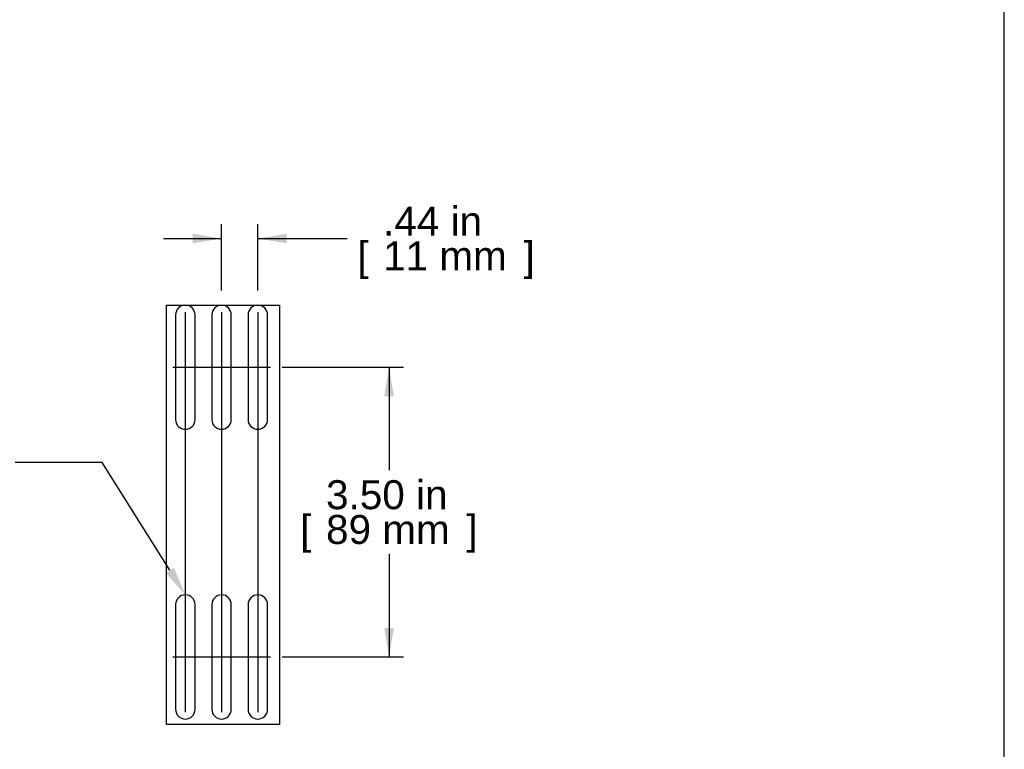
# Model space of a CAD drawing. Header units: inches. Extents: x 0 to 81, y 0 to 59.8.
# Tile 16 of 19: x 56.2 to 80, y 24.5 to 42.2. Entities that reach past the tile are written whole.
import ezdxf
from ezdxf import colors
from ezdxf.entities.mleader import LeaderData, LeaderLine
from ezdxf.enums import TextEntityAlignment as Align
from ezdxf.lldxf.tags import DXFTag
from ezdxf.math import Vec2, Vec3

# ---------------------------------------------------------------- set-up
doc = ezdxf.new("R2010")
doc.units = ezdxf.units.IN
doc.header["$MEASUREMENT"] = 0
doc.layers.add('COM54160', color=7, linetype='Continuous')
doc.layers.add('Default', color=7, linetype='Continuous')
doc.styles.add('SEACAD_Arial', font='arial.ttf')
tags = doc.linetypes.add('CENTER2', pattern=[1.125, 0.75, -0.125, 0.125, -0.125]).pattern_tags.tags
tags[10:11] = [DXFTag(74, 4), DXFTag(75, 0), DXFTag(340, '0'), DXFTag(46, 0.0), DXFTag(50, 0.0), DXFTag(44, 0.0), DXFTag(45, 0.0)]
tags[8:9] = [DXFTag(74, 4), DXFTag(75, 0), DXFTag(340, '0'), DXFTag(46, 0.0), DXFTag(50, 0.0), DXFTag(44, 0.0), DXFTag(45, 0.0)]
tags[6:7] = [DXFTag(74, 4), DXFTag(75, 0), DXFTag(340, '0'), DXFTag(46, 0.0), DXFTag(50, 0.0), DXFTag(44, 0.0), DXFTag(45, 0.0)]
tags[4:5] = [DXFTag(74, 4), DXFTag(75, 0), DXFTag(340, '0'), DXFTag(46, 0.0), DXFTag(50, 0.0), DXFTag(44, 0.0), DXFTag(45, 0.0)]
doc.dimstyles.new('WEB', dxfattribs={"dimtxt": 0.7, "dimasz": 0.7, "dimexe": 0.35, "dimexo": 0.35, "dimgap": 0.35, "dimtad": 0, "dimtih": 1, "dimtoh": 1, "dimzin": 4, "dimdsep": 46, "dimtxsty": 'SEACAD_Arial', "dimblk1": '_SE_FILLED', "dimblk2": '_SE_FILLED', "dimsah": 1, "dimcen": 0.35, "dimadec": 0, "dimazin": 0, "dimtfac": 1, "dimtdec": 0, "dimtofl": 0, "dimtmove": 0, "dimatfit": 3, "dimfxl": 1, "dimtolj": 1, "dimtzin": 4, "dimarcsym": 0})

# ---------------------------------------------------------------- blocks, each defined once
blk = doc.blocks.new('SEANNOT_GROUP4')
at = {"layer": 'Default', "color": 7, "linetype": 'CENTER2'}
blk.add_line((60.21, 35.09), (60.21, 25.423), dxfattribs=at)
blk = doc.blocks.new('SEANNOT_GROUP5')
at = {"layer": 'Default', "color": 7, "linetype": 'CENTER2'}
blk.add_line((61.086, 35.09), (61.086, 25.423), dxfattribs=at)
blk = doc.blocks.new('SEANNOT_GROUP6')
at = {"layer": 'Default', "color": 7, "linetype": 'CENTER2'}
blk.add_line((61.962, 35.09), (61.962, 25.423), dxfattribs=at)
blk = doc.blocks.new('SEANNOT_GROUP7')
at = {"layer": 'Default', "color": 7, "linetype": 'CENTER2'}
blk.add_line((59.906, 33.757), (62.266, 33.757), dxfattribs=at)
blk = doc.blocks.new('SEANNOT_GROUP8')
at = {"layer": 'Default', "color": 7, "linetype": 'CENTER2'}
blk.add_line((59.906, 26.757), (62.266, 26.757), dxfattribs=at)
blk = doc.blocks.new('SE7')
at = {"layer": 'COM54160', "color": 7, "linetype": 'Continuous'}
for p, q in [((59.975, 35.022), (59.975, 32.492)), ((60.445, 32.492), (60.445, 35.022)), ((60.851, 35.022), (60.851, 32.492)), ((61.321, 32.492), (61.321, 35.022)), ((61.727, 35.022), (61.727, 32.492)), ((62.197, 32.492), (62.197, 35.022)), ((59.975, 28.022), (59.975, 25.492)), ((60.445, 25.492), (60.445, 28.022)), ((60.851, 28.022), (60.851, 25.492)), ((61.321, 25.492), (61.321, 28.022)), ((61.727, 28.022), (61.727, 25.492)), ((62.197, 25.492), (62.197, 28.022))]:
    blk.add_line(p, q, dxfattribs=at)
for centre, start, end in [((60.21, 35.022), 0, 180), ((61.086, 35.022), 0, 180), ((61.962, 35.022), 0, 180), ((60.21, 32.492), 180, 0), ((61.086, 32.492), 180, 0), ((61.962, 32.492), 180, 0), ((60.21, 28.022), 0, 180), ((61.086, 28.022), 0, 180), ((61.962, 28.022), 0, 180), ((60.21, 25.492), 180, 0), ((61.086, 25.492), 180, 0), ((61.962, 25.492), 180, 0)]:
    blk.add_arc(centre, 0.235, start, end, dxfattribs=at)
blk = doc.blocks.new('DMBLK239')
at = {"layer": 'Default', "linetype": 'Continuous', "transparency": 16777216}
for points in [[(60.386, 36.984), (60.386, 36.751), (61.086, 36.867)], [(62.662, 36.984), (61.962, 36.867), (62.662, 36.751)]]:
    blk.add_hatch(color=7, dxfattribs=at).paths.add_polyline_path(points)
at = {"layer": 'Default', "color": 7, "linetype": 'Continuous', "transparency": 16777216}
for p, q in [((61.086, 35.607), (61.086, 37.217)), ((61.962, 35.607), (61.962, 37.217)), ((59.686, 36.867), (61.086, 36.867)), ((61.962, 36.867), (64.121, 36.867))]:
    blk.add_line(p, q, dxfattribs=at)
at = {"layer": 'Default', "color": 7, "linetype": 'Continuous', "transparency": 16777216, "style": 'SEACAD_Arial'}
for s, p in [('.44 in', (64.989, 37.637)), ('[', (64.366, 36.797)), ('11 mm', (64.989, 36.797)), (']', (68.383, 36.797))]:
    blk.add_text(s, height=0.7, dxfattribs=at).set_placement(p, align=Align.TOP_LEFT)
blk = doc.blocks.new('_SE_FILLED')
at = {"color": 0}
blk.add_line((0, 0), (-1, 0), dxfattribs=at)
blk.add_solid([(0, 0), (-1, -0.1665), (-1, 0.1665), (0, 0)], dxfattribs=at)
blk = doc.blocks.new('DMBLK240')
at = {"layer": 'Default', "linetype": 'Continuous', "transparency": 16777216}
for points in [[(65.249, 33.057), (65.133, 33.757), (65.016, 33.057)], [(65.249, 27.457), (65.016, 27.457), (65.133, 26.757)]]:
    blk.add_hatch(color=7, dxfattribs=at).paths.add_polyline_path(points)
at = {"layer": 'Default', "color": 7, "linetype": 'Continuous', "transparency": 16777216}
for p, q in [((62.547, 33.757), (65.483, 33.757)), ((65.133, 33.757), (65.133, 31.272)), ((65.133, 29.242), (65.133, 26.757)), ((62.547, 26.757), (65.483, 26.757))]:
    blk.add_line(p, q, dxfattribs=at)
at = {"layer": 'Default', "color": 7, "linetype": 'Continuous', "transparency": 16777216, "style": 'SEACAD_Arial'}
for s, p in [('3.50 in', (63.611, 31.027)), ('[', (62.987, 30.187)), (']', (67.004, 30.187)), ('89 mm', (63.611, 30.187))]:
    blk.add_text(s, height=0.7, dxfattribs=at).set_placement(p, align=Align.TOP_LEFT)

msp = doc.modelspace()

# ---------------------------------------------------------------- linework, layer by layer
at = {"layer": 'Default', "color": 7, "linetype": 'Continuous'}
msp.add_line((80, 0), (80, 59.783), dxfattribs=at)
at = {"layer": 'Default', "color": 7, "linetype": 'CENTER2'}
msp.add_lwpolyline([(59.757, 25.123), (59.757, 35.257), (62.489, 35.257), (62.489, 25.123), (59.757, 25.123)], dxfattribs=at)

# ---------------------------------------------------------------- block references
at = {"layer": 'Default'}
for name in ['SE7', 'SEANNOT_GROUP4', 'SEANNOT_GROUP5', 'SEANNOT_GROUP6', 'SEANNOT_GROUP7', 'SEANNOT_GROUP8']:
    msp.add_blockref(name, (0, 0), dxfattribs=at)

# ---------------------------------------------------------------- dimensions: what is measured, and where the dimension line sits
at = {"layer": 'Default', "color": 7, "linetype": 'Continuous'}
for base, p1, p2, angle, picture, middle in [((61.086, 36.867), (61.086, 35.257), (61.962, 35.257), 0, 'DMBLK239', (64.121, 36.867)), ((65.133, 33.757), (62.197, 33.757), (62.197, 26.757), 270, 'DMBLK240', (65.133, 30.257))]:
    dim = msp.add_linear_dim(base=base, p1=p1, p2=p2, angle=angle, text='\\A1;<>', dimstyle='WEB', override={"dimlfac": 0.5}, dxfattribs=at)
    dim.commit()
    dim.dimension.update_dxf_attribs({"geometry": picture, "text_midpoint": middle, "dimtype": 161})

# ---------------------------------------------------------------- leaders
ml = msp.add_multileader_mtext('Standard', dxfattribs=at)
ml.set_content('{\\pxsm0.9;\\fArial|b0||i0||c0|p34;\\W1.;%%c0.24 X 1.50\\PVENTING SLOT\\P}', color=7)
ml.set_leader_properties()
ml.build(insert=Vec2(0, 0))
ml.multileader.update_dxf_attribs({"dogleg_length": 2.1, "arrow_head_size": 0.7})
ctx = ml.context
ctx.base_point, ctx.char_height, ctx.arrow_head_size, ctx.landing_gap_size = Vec3(48.622, 31.197), 0.7, 0.7, 0.245
ctx.text_align_type = 1
notes = []
notes.append((ctx, [(0, (1, 1, 0), (58.201, 31.457), (-1, 0), 2.1, [(0, [(60.21, 28.257)], 0, [])])]))
ctx.mtext.insert, ctx.mtext.alignment = Vec3(52.284, 31.813), 2
for ctx, leaders in notes:
    for number, flags, end, landing, length, lines in leaders:
        leader = LeaderData()
        leader.index, (leader.has_last_leader_line, leader.has_dogleg_vector, leader.attachment_direction) = number, flags
        leader.last_leader_point, leader.dogleg_vector, leader.dogleg_length = Vec3(end), Vec3(landing), length
        for number, points, colour, breaks in lines:
            line = LeaderLine()
            line.index, line.vertices, line.color, line.breaks = number, Vec3.list(points), colors.encode_raw_color(colour), breaks
            leader.lines.append(line)
        ctx.leaders.append(leader)

doc.saveas('drawing.dxf')
